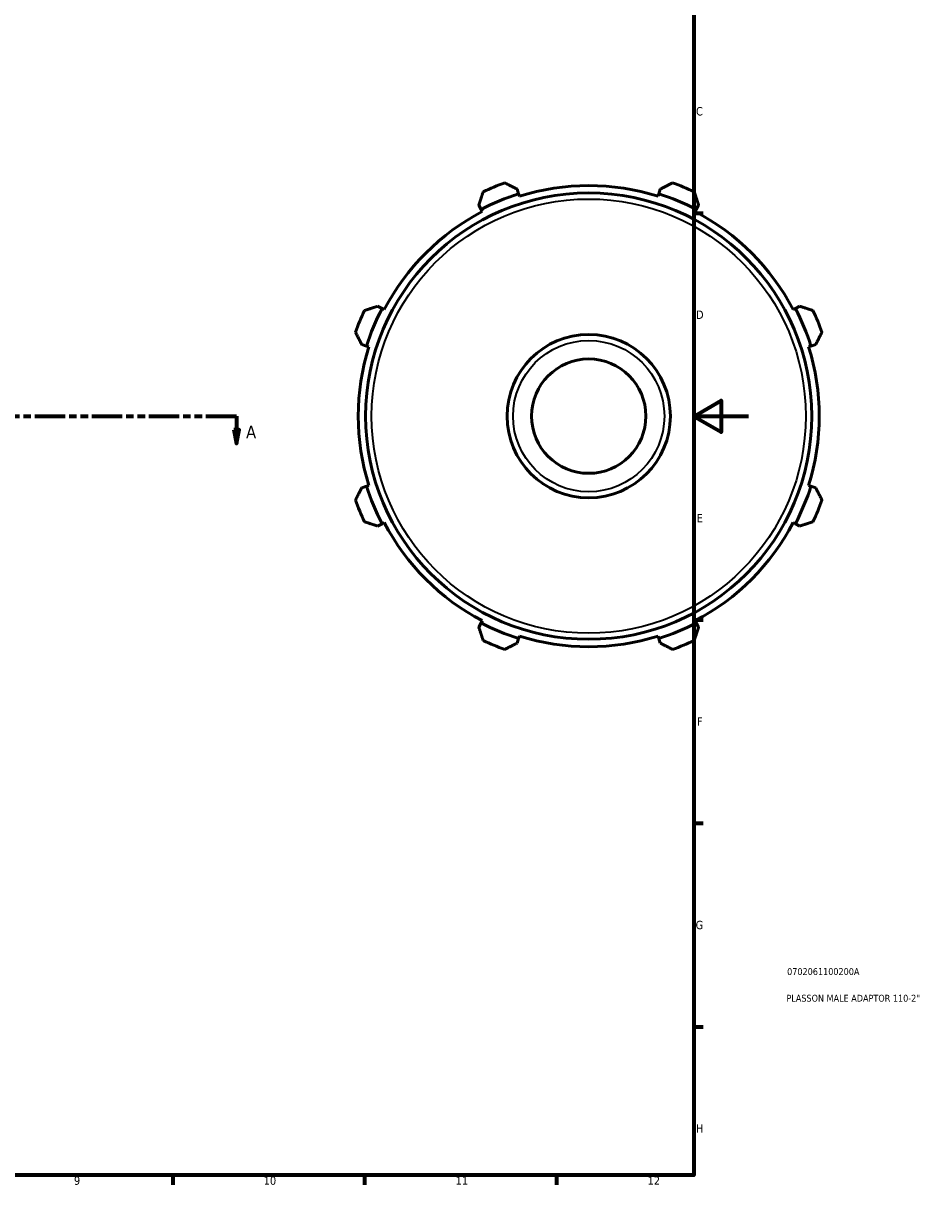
# Model space of a CAD drawing. Header units: millimetres. Extents: x -9 to 945, y -61 to 942.
# Tile 3 of 6: x 576 to 906, y 17 to 441. Entities that reach past the tile are written whole.
import ezdxf

# ---------------------------------------------------------------- set-up
doc = ezdxf.new("R2010")
doc.units = ezdxf.units.MM
doc.linetypes.add('DOUBLE_DASH_CHAIN', pattern=[1.2403, 0.6614, -0.0827, 0.1654, -0.0827, 0.1654, -0.0827])
for name, color, linetype, lineweight in [('Border (ANSI)', 7, 'Continuous', 70), ('Section Line (ANSI)', 7, 'DOUBLE_DASH_CHAIN', 70), ('Title (ISO)', 7, 'Continuous', 50), ('Visible (ANSI)', 7, 'Continuous', 50), ('Visible Narrow (ANSI)', 7, 'Continuous', 35)]:
    doc.layers.add(name, color=color, linetype=linetype, lineweight=lineweight)
doc.styles.add('Label Text (ANSI)', font='tahoma.ttf')
doc.styles.add('Note Text (ANSI)', font='tahoma.ttf')
doc.styles.add('Note Text (ISO)', font='tahoma.ttf')

# ---------------------------------------------------------------- blocks, each defined once
blk = doc.blocks.new('Borders Default Border')
at = {"layer": 'Border (ANSI)'}
for p, q in [((821, 371.25), (824.45, 371.25)), ((821, 222.75), (824.45, 222.75)), ((821, 148.5), (824.45, 148.5)), ((821, 74.25), (824.45, 74.25)), ((630.75, 20), (630.75, 16.55)), ((700.83, 20), (700.83, 16.55)), ((770.92, 20), (770.92, 16.55))]:
    blk.add_line(p, q, dxfattribs=at)
at = {"layer": 'Border (ANSI)', "flags": 128}
for points in [[(20, 20), (20, 574), (821, 574), (821, 20), (20, 20)], [(841, 297), (821, 297), (831, 302.77), (831, 291.23), (821, 297)]]:
    blk.add_lwpolyline(points, dxfattribs=at)
at = {"layer": 'Border (ANSI)', "attachment_point": 7, "style": 'Note Text (ANSI)'}
for s, insert, char_height in [('C', (821.8, 406.8), 3.05), ('D', (821.81, 332.6), 3.05), ('E', (822.05, 258.35), 3.05), ('F', (822.14, 184.1), 3.05), ('G', (821.66, 109.79), 3.05), ('H', (821.81, 35.6), 3.05), ('9', (594.7, 16.49), 3.05), ('10', (663.96, 16.49), 3.048), ('11', (734.04, 16.55), 3.048), ('12', (804.13, 16.55), 3.048)]:
    blk.add_mtext(s, dxfattribs=dict(at, insert=insert, char_height=char_height))
blk = doc.blocks.new('Title Blocks ISO')
at = {"layer": 'Title (ISO)', "color": 232, "true_color": 0xca0064, "style": 'Note Text (ISO)'}
for tag, p in [('PART_NUMBER_001', (34.08, 73.13)), ('DESCRIPTION_001', (33.84, 63.4))]:
    blk.add_attdef(tag, p, '', height=2.5, dxfattribs=at)
blk = doc.blocks.new('2dTransSection0')
at = {"layer": 'Section Line (ANSI)', "linetype": 'DOUBLE_DASH_CHAIN', "ltscale": 16.783997}
blk.add_line((205.7, 297.11), (654.07, 297.11), dxfattribs=at)
at = {"layer": 'Section Line (ANSI)', "linetype": 'Continuous'}
for p, q in [((205.7, 297.11), (216.91, 297.11)), ((205.7, 297.11), (205.7, 292.11)), ((642.86, 297.11), (654.07, 297.11)), ((654.07, 297.11), (654.07, 292.11)), ((204.7, 292.11), (205.7, 287.11)), ((206.7, 292.11), (204.7, 292.11)), ((205.7, 292.11), (205.7, 287.11)), ((205.7, 287.11), (206.7, 292.11)), ((653.07, 292.11), (654.07, 287.11)), ((655.07, 292.11), (653.07, 292.11)), ((654.07, 292.11), (654.07, 287.11)), ((654.07, 287.11), (655.07, 292.11))]:
    blk.add_line(p, q, dxfattribs=at)
at = {"layer": 'Section Line (ANSI)', "linetype": 'Continuous', "flags": 128}
for points in [[(204.7, 292.11), (205.7, 287.11), (206.7, 292.11), (204.7, 292.11)], [(653.07, 292.11), (654.07, 287.11), (655.07, 292.11), (653.07, 292.11)]]:
    blk.add_lwpolyline(points, dxfattribs=at)
at = {"layer": 'Section Line (ANSI)'}
for points in [[(204.7, 292.11), (205.7, 287.11), (206.7, 292.11), (204.7, 292.11)], [(653.07, 292.11), (654.07, 287.11), (655.07, 292.11), (653.07, 292.11)]]:
    blk.add_solid(points, dxfattribs=at)
at = {"layer": 'Section Line (ANSI)', "char_height": 4.57, "attachment_point": 7, "style": 'Label Text (ANSI)'}
for insert in [(198.33, 289.04), (657.54, 289.04)]:
    blk.add_mtext('A', dxfattribs=dict(at, insert=insert))

msp = doc.modelspace()

# ---------------------------------------------------------------- linework, layer by layer
at = {"layer": 'Visible (ANSI)'}
for p, q in [((757.063, 378.241), (756.519, 379.967)), ((757.336, 377.378), (757.063, 378.241)), ((808.226, 378.241), (807.953, 377.378)), ((808.77, 379.967), (808.226, 378.241)), ((742.528, 374.172), (743.364, 372.566)), ((821.925, 372.566), (822.761, 374.172)), ((743.364, 372.566), (743.781, 371.763)), ((821.508, 371.763), (821.925, 372.566)), ((707.187, 336.389), (705.581, 337.225)), ((707.989, 335.971), (707.187, 336.389)), ((858.103, 336.389), (857.3, 335.971)), ((859.708, 337.225), (858.103, 336.389)), ((699.786, 323.233), (701.512, 322.689)), ((701.512, 322.689), (702.375, 322.417)), ((862.914, 322.417), (863.777, 322.689)), ((863.777, 322.689), (865.503, 323.233)), ((701.512, 271.527), (699.786, 270.983)), ((702.375, 271.799), (701.512, 271.527)), ((863.777, 271.527), (862.914, 271.799)), ((865.503, 270.983), (863.777, 271.527)), ((705.581, 256.991), (707.187, 257.827)), ((707.187, 257.827), (707.989, 258.245)), ((857.3, 258.245), (858.103, 257.827)), ((858.103, 257.827), (859.708, 256.991)), ((743.364, 221.65), (742.528, 220.045)), ((743.781, 222.453), (743.364, 221.65)), ((821.925, 221.65), (821.508, 222.453)), ((822.761, 220.045), (821.925, 221.65)), ((757.063, 215.975), (757.336, 216.839)), ((807.953, 216.839), (808.226, 215.975)), ((756.519, 214.249), (757.063, 215.975)), ((808.226, 215.975), (808.77, 214.249))]:
    msp.add_line(p, q, dxfattribs=at)
for radius in [81.45, 29.807, 20.865]:
    msp.add_circle((782.645, 297.108), radius, dxfattribs=at)
for radius, start, end in [(90.5, 109.79198, 115.20802), (90.5, 64.79198, 70.20802), (85.07, 107.5, 117.5), (84.165, 72.5, 107.5), (85.07, 62.5, 72.5), (84.165, 117.5, 152.5), (84.165, 27.5, 62.5), (90.5, 154.79198, 160.20802), (85.07, 152.5, 162.5), (85.07, 17.5, 27.5), (90.5, 19.79198, 25.20802), (84.165, 162.5, 197.5), (84.165, 342.5, 17.5), (85.07, 197.5, 207.5), (85.07, 332.5, 342.5), (90.5, 199.79198, 205.20802), (90.5, 334.79198, 340.20802), (84.165, 207.5, 242.5), (84.165, 297.5, 332.5), (85.07, 242.5, 252.5), (85.07, 287.5, 297.5), (84.165, 252.5, 287.5), (90.5, 244.79198, 250.20802), (90.5, 289.79198, 295.20802)]:
    msp.add_arc((782.645, 297.108), radius, start, end, dxfattribs=at)
for points, weights in [([(756.519, 379.967), (754.306, 381.091), (752.001, 382.262)], [1.00576558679, 1.0110130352, 1.01545823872]), ([(813.288, 382.262), (810.983, 381.091), (808.77, 379.967)], [1.01545823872, 1.0110130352, 1.00576558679]), ([(744.1, 378.99), (743.298, 376.531), (742.528, 374.172)], [1.01545823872, 1.0110130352, 1.00576558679]), ([(822.761, 374.172), (821.991, 376.531), (821.189, 378.99)], [1.00576558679, 1.0110130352, 1.01545823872]), ([(705.581, 337.225), (703.221, 336.455), (700.763, 335.653)], [1.00576558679, 1.0110130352, 1.01545823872]), ([(864.526, 335.653), (862.068, 336.455), (859.708, 337.225)], [1.01545823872, 1.0110130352, 1.00576558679]), ([(697.491, 327.752), (698.661, 325.447), (699.786, 323.233)], [1.01545823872, 1.0110130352, 1.00576558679]), ([(865.503, 323.233), (866.628, 325.447), (867.799, 327.752)], [1.00576558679, 1.0110130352, 1.01545823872]), ([(699.786, 270.983), (698.661, 268.77), (697.491, 266.464)], [1.00576558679, 1.0110130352, 1.01545823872]), ([(867.799, 266.464), (866.628, 268.77), (865.503, 270.983)], [1.01545823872, 1.0110130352, 1.00576558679]), ([(700.763, 258.564), (703.221, 257.761), (705.581, 256.991)], [1.01545823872, 1.0110130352, 1.00576558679]), ([(859.708, 256.991), (862.068, 257.761), (864.526, 258.564)], [1.00576558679, 1.0110130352, 1.01545823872]), ([(742.528, 220.045), (743.298, 217.685), (744.1, 215.227)], [1.00576558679, 1.0110130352, 1.01545823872]), ([(821.189, 215.227), (821.991, 217.685), (822.761, 220.045)], [1.01545823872, 1.0110130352, 1.00576558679]), ([(752.001, 211.954), (754.306, 213.125), (756.519, 214.249)], [1.01545823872, 1.0110130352, 1.00576558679]), ([(808.77, 214.249), (810.983, 213.125), (813.288, 211.954)], [1.00576558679, 1.0110130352, 1.01545823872])]:
    msp.add_rational_spline(points, weights, degree=2, dxfattribs=at)
at = {"layer": 'Visible Narrow (ANSI)'}
for radius in [79.25, 27.607]:
    msp.add_circle((782.645, 297.108), radius, dxfattribs=at)

# ---------------------------------------------------------------- block references
msp.add_blockref('Borders Default Border', (0, 0))
msp.add_blockref('Title Blocks ISO', (821, 20)).add_auto_attribs({'PART_NUMBER_001': '0702061100200A', 'DESCRIPTION_001': 'PLASSON MALE ADAPTOR 110-2"'})
at = {"layer": 'Section Line (ANSI)'}
msp.add_blockref('2dTransSection0', (0, 0), dxfattribs=at)

doc.saveas('drawing.dxf')
